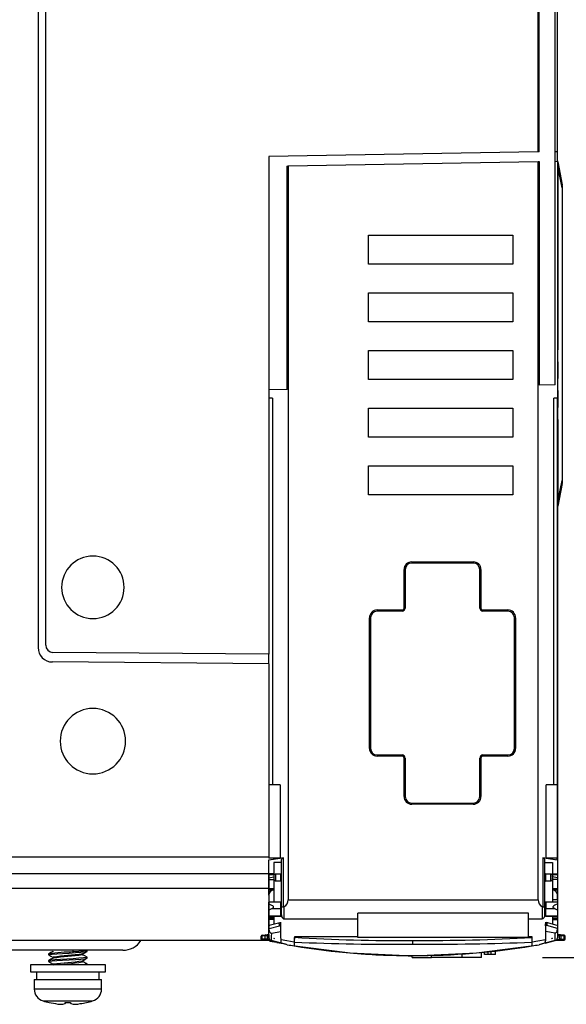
# Model space of a CAD drawing. Header units: millimetres. Extents: x 0 to 1397, y 0 to 1080.
# Tile 7 of 28: x 448 to 505, y 654 to 757. Entities that reach past the tile are written whole.
import ezdxf

# ---------------------------------------------------------------- set-up
doc = ezdxf.new("R2010")
doc.units = ezdxf.units.MM
doc.header["$LTSCALE"] = 5
doc.layers.add('DIMENSIONS', color=140, linetype='Continuous', lineweight=25)
doc.styles.add('SLDTEXTSTYLE0', font='TXT', dxfattribs={"width": 0.7})
doc.dimstyles.new('SLDDIMSTYLE1', dxfattribs={"dimtxt": 10.790039, "dimasz": 16.51, "dimexe": 0, "dimexo": 0.0625, "dimgap": 2.69751, "dimtad": 0, "dimtih": 1, "dimtoh": 1, "dimrnd": 1e-09, "dimzin": 4, "dimdsep": 46, "dimtxsty": 'SLDTEXTSTYLE0', "dimsah": 1, "dimcen": 0.09, "dimadec": 0, "dimazin": 1, "dimtfac": 1, "dimtofl": 0, "dimtmove": 0, "dimatfit": 3, "dimfxl": 0, "dimfrac": 2, "dimtolj": 1, "dimtzin": 12, "dimarcsym": 0})

# ---------------------------------------------------------------- blocks, each defined once
blk = doc.blocks.new('_D_9')
at = {"layer": 'DIMENSIONS'}
for p, q in [((509.95, 863.06), (556.38, 863.06)), ((540.5, 863.06), (540.5, 780.63)), ((524.47, 761.06), (520.85, 761.06)), ((520.85, 761.06), (520.85, 743.91)), ((556.53, 761.06), (560.16, 761.06)), ((560.16, 761.06), (560.16, 743.91)), ((520.85, 743.91), (524.47, 743.91)), ((560.16, 743.91), (556.53, 743.91)), ((540.5, 659.06), (540.5, 741.5)), ((502.05, 659.06), (556.38, 659.06))]:
    blk.add_line(p, q, dxfattribs=at)
for points in [[(540.5, 863.06), (537.96, 846.55), (543.04, 846.55)], [(540.5, 659.06), (543.04, 675.57), (537.96, 675.57)]]:
    blk.add_solid(points, dxfattribs=at)
at = {"layer": 'DIMENSIONS', "char_height": 10.583, "attachment_point": 1, "style": 'SLDTEXTSTYLE0'}
for s, insert in [('204.0', (519.98, 777.12)), ('8.03', (524.47, 757.56))]:
    blk.add_mtext(s, dxfattribs=dict(at, insert=insert))

msp = doc.modelspace()

# ---------------------------------------------------------------- linework, layer by layer
for p, q in [((449.6, 779.323), (449.6, 691.3)), ((450.4, 691.55), (450.4, 779.013)), ((501.6, 742.871), (501.6, 770.459)), ((501.701, 742.873), (501.701, 770.28)), ((503.6, 742.906), (503.6, 768.5)), ((503.373, 718.632), (503.373, 766.815)), ((501.6, 742.871), (473.6, 742.383)), ((501.701, 742.873), (501.6, 742.871)), ((503.574, 742.906), (503.574, 741.882)), ((503.6, 742.149), (503.6, 742.906)), ((473.6, 742.383), (473.6, 690.604)), ((475.6, 741.394), (501.6, 741.848)), ((501.6, 741.848), (501.701, 741.849)), ((501.6, 665.049), (501.6, 741.848)), ((501.701, 741.849), (501.701, 718.603)), ((503.373, 741.878), (503.6, 741.882)), ((503.6, 741.882), (503.6, 669.192)), ((503.646, 741.814), (503.639, 741.796)), ((503.639, 741.577), (503.645, 741.339)), ((503.646, 741.814), (504.095, 739.436)), ((475.498, 741.392), (475.6, 741.394)), ((475.498, 718.146), (475.498, 741.392)), ((475.6, 741.394), (475.6, 665.049)), ((503.645, 741.339), (503.6, 741.339)), ((504.095, 739.132), (503.645, 741.339)), ((503.645, 741.339), (503.645, 722.272)), ((504.095, 739.132), (504.095, 708.685)), ((504.1, 739.132), (504.095, 739.132)), ((504.099, 739.385), (504.097, 739.398)), ((504.1, 739.381), (504.1, 739.132)), ((504.1, 739.132), (504.1, 708.685)), ((483.95, 734.199), (498.95, 734.199)), ((483.95, 731.199), (483.95, 734.199)), ((498.95, 734.199), (498.95, 731.199)), ((498.95, 731.199), (483.95, 731.199)), ((483.95, 728.199), (498.95, 728.199)), ((483.95, 725.199), (483.95, 728.199)), ((498.95, 728.199), (498.95, 725.199)), ((498.95, 725.199), (483.95, 725.199)), ((483.95, 722.199), (498.95, 722.199)), ((483.95, 719.199), (483.95, 722.199)), ((498.95, 722.199), (498.95, 719.199)), ((503.645, 721.025), (503.645, 719.272)), ((498.95, 719.199), (483.95, 719.199)), ((475.498, 718.146), (473.6, 718.113)), ((503.373, 718.632), (501.701, 718.603)), ((503.645, 718.025), (503.645, 716.272)), ((473.96, 717.23), (473.6, 717.23)), ((473.96, 717.23), (473.963, 677.013)), ((503.237, 677.013), (503.239, 717.23)), ((503.574, 717.23), (503.239, 717.23)), ((503.574, 717.23), (503.574, 677.013)), ((483.95, 716.199), (498.95, 716.199)), ((483.95, 713.199), (483.95, 716.199)), ((498.95, 716.199), (498.95, 713.199)), ((503.645, 715.025), (503.645, 706.478)), ((498.95, 713.199), (483.95, 713.199)), ((483.95, 710.199), (498.95, 710.199)), ((483.95, 707.199), (483.95, 710.199)), ((498.95, 710.199), (498.95, 707.199)), ((503.645, 706.478), (504.095, 708.685)), ((504.095, 708.381), (503.646, 706.003)), ((504.1, 708.685), (504.095, 708.685)), ((504.097, 708.419), (504.099, 708.433)), ((504.1, 708.685), (504.1, 708.437)), ((498.95, 707.199), (483.95, 707.199)), ((503.6, 706.478), (503.645, 706.478)), ((503.645, 706.478), (503.639, 706.241)), ((503.639, 706.021), (503.646, 706.003)), ((488.45, 700.209), (494.85, 700.209)), ((488.45, 700.209), (488.45, 700.088)), ((494.85, 700.088), (488.45, 700.088)), ((494.85, 700.209), (494.85, 700.088)), ((487.65, 695.409), (487.65, 699.409)), ((487.65, 699.409), (487.771, 699.409)), ((487.771, 699.409), (487.771, 695.409)), ((495.65, 699.409), (495.529, 699.409)), ((495.529, 695.409), (495.529, 699.409)), ((495.65, 699.409), (495.65, 695.409)), ((484.85, 695.209), (487.45, 695.209)), ((484.85, 695.209), (484.85, 695.088)), ((487.45, 695.088), (484.85, 695.088)), ((487.45, 695.209), (487.45, 695.088)), ((487.65, 695.409), (487.771, 695.409)), ((495.65, 695.409), (495.529, 695.409)), ((495.85, 695.209), (498.45, 695.209)), ((495.85, 695.209), (495.85, 695.088)), ((498.45, 695.088), (495.85, 695.088)), ((498.45, 695.209), (498.45, 695.088)), ((484.05, 680.809), (484.05, 694.409)), ((484.05, 694.409), (484.171, 694.409)), ((484.171, 694.409), (484.171, 680.809)), ((499.25, 694.409), (499.129, 694.409)), ((499.129, 680.809), (499.129, 694.409)), ((499.25, 694.409), (499.25, 680.809)), ((473.6, 690.604), (451.143, 690.8)), ((473.6, 689.603), (473.6, 690.604)), ((473.6, 689.603), (451.094, 689.8)), ((473.6, 689.603), (473.6, 669.495)), ((484.05, 680.809), (484.171, 680.809)), ((484.85, 680.13), (484.85, 680.009)), ((484.85, 680.13), (487.45, 680.13)), ((487.45, 680.009), (487.45, 680.13)), ((495.85, 680.009), (495.85, 680.13)), ((495.85, 680.13), (498.45, 680.13)), ((498.45, 680.009), (498.45, 680.13)), ((499.25, 680.809), (499.129, 680.809)), ((487.45, 680.009), (484.85, 680.009)), ((487.65, 675.809), (487.65, 679.809)), ((487.65, 679.809), (487.771, 679.809)), ((487.771, 679.809), (487.771, 675.809)), ((495.65, 679.809), (495.529, 679.809)), ((495.529, 675.809), (495.529, 679.809)), ((495.65, 679.809), (495.65, 675.809)), ((498.45, 680.009), (495.85, 680.009)), ((474.782, 677.013), (473.6, 677.013)), ((474.782, 677.013), (474.782, 669.377)), ((502.418, 669.377), (502.418, 677.013)), ((503.574, 677.013), (502.418, 677.013)), ((503.574, 677.013), (503.574, 669.377)), ((487.65, 675.809), (487.771, 675.809)), ((488.45, 675.009), (488.45, 675.13)), ((488.45, 675.13), (494.85, 675.13)), ((494.85, 675.009), (488.45, 675.009)), ((494.85, 675.009), (494.85, 675.13)), ((495.65, 675.809), (495.529, 675.809)), ((473.6, 669.495), (393.9, 669.495)), ((473.6, 669.495), (473.6, 669.377)), ((475.127, 669.413), (473.6, 669.192)), ((473.6, 669.206), (474.782, 669.377)), ((474.782, 669.377), (473.6, 669.377)), ((473.6, 669.192), (473.6, 669.206)), ((473.6, 667.749), (473.6, 669.192)), ((474.9, 668.931), (474.1, 668.931)), ((474.1, 668.931), (474.1, 667.421)), ((474.9, 664.365), (474.9, 669.245)), ((475.127, 664.319), (475.127, 669.413)), ((503.6, 669.192), (502.073, 669.413)), ((502.073, 669.413), (502.073, 664.319)), ((502.3, 664.364), (502.3, 669.245)), ((502.3, 668.931), (503.1, 668.931)), ((502.418, 669.377), (503.574, 669.21)), ((503.574, 669.377), (502.418, 669.377)), ((503.1, 668.931), (503.1, 667.42)), ((503.574, 669.21), (503.574, 669.377)), ((503.6, 669.192), (503.6, 667.749)), ((474.9, 667.848), (474.8, 667.737)), ((502.4, 667.737), (502.3, 667.848)), ((473.6, 667.763), (393.9, 667.763)), ((474.1, 667.749), (473.6, 667.749)), ((473.6, 667.455), (473.6, 667.749)), ((473.6, 667.652), (473.6, 667.647)), ((474.1, 667.652), (473.6, 667.652)), ((473.6, 667.468), (473.6, 667.112)), ((473.6, 667.362), (474.1, 667.435)), ((473.6, 667.19), (473.6, 667.338)), ((473.6, 667.151), (473.6, 667.19)), ((473.6, 667.19), (474.1, 667.19)), ((474.1, 667.421), (474.1, 667.357)), ((474.1, 667.357), (474.1, 664.814)), ((474.3, 667.737), (474.3, 667.041)), ((474.8, 667.737), (474.3, 667.737)), ((474.3, 667.041), (474.8, 667.041)), ((474.8, 667.737), (474.8, 667.041)), ((474.8, 667.041), (474.9, 666.929)), ((502.3, 666.929), (502.4, 667.041)), ((502.4, 667.041), (502.4, 667.737)), ((502.9, 667.737), (502.4, 667.737)), ((502.4, 667.041), (502.9, 667.041)), ((502.9, 667.041), (502.9, 667.737)), ((503.1, 667.749), (503.6, 667.749)), ((503.6, 667.652), (503.1, 667.652)), ((503.6, 667.362), (503.1, 667.436)), ((503.1, 667.419), (503.1, 667.359)), ((503.1, 667.359), (503.1, 667.354)), ((503.1, 667.354), (503.1, 664.814)), ((503.6, 667.19), (503.1, 667.19)), ((503.6, 667.749), (503.6, 667.652)), ((393.9, 666.263), (473.6, 666.263)), ((473.6, 666.068), (473.6, 666.477)), ((473.6, 666.451), (473.6, 666.425)), ((473.6, 666.425), (473.6, 666.031)), ((473.6, 666.099), (473.6, 666.254)), ((473.6, 666.254), (474.1, 666.254)), ((473.6, 666.146), (473.6, 665.559)), ((474.1, 666.099), (473.6, 666.099)), ((473.6, 666.084), (474.1, 666.084)), ((473.6, 666.05), (473.6, 666.068)), ((503.1, 666.254), (503.6, 666.254)), ((503.6, 666.099), (503.1, 666.099)), ((503.1, 666.085), (503.6, 666.085)), ((503.6, 666.254), (503.6, 666.099)), ((473.6, 665.552), (473.6, 664.552)), ((474.834, 664.814), (473.6, 664.814)), ((473.6, 664.802), (473.6, 664.672)), ((475.6, 665.049), (501.6, 665.049)), ((502.376, 664.807), (502.363, 663.367)), ((503.6, 664.814), (502.367, 664.814)), ((503.6, 665.052), (503.6, 665.552)), ((503.6, 665.052), (503.6, 664.716)), ((503.6, 665.052), (503.6, 664.814)), ((473.6, 663.968), (473.6, 664.632)), ((473.6, 664.546), (473.6, 662.273)), ((473.876, 664.107), (473.6, 663.968)), ((473.6, 663.389), (473.6, 663.968)), ((474.831, 664.107), (473.876, 664.107)), ((474.838, 663.389), (474.831, 664.107)), ((474.9, 663.485), (474.9, 664.365)), ((475.2, 663.085), (475.2, 664.349)), ((502, 664.349), (502, 663.085)), ((502.3, 663.491), (502.3, 664.364)), ((502.369, 664.107), (502.363, 663.389)), ((503.325, 664.107), (502.369, 664.107)), ((503.6, 663.969), (503.325, 664.107)), ((503.6, 664.633), (503.6, 663.969)), ((503.6, 663.969), (503.6, 663.389)), ((473.6, 663.389), (474.838, 663.389)), ((473.6, 663.252), (473.6, 663.389)), ((474.1, 663.252), (473.6, 663.252)), ((473.6, 663.082), (473.6, 663.136)), ((473.6, 663.136), (474.1, 663.136)), ((473.6, 663.044), (473.6, 663.082)), ((474.1, 663.082), (473.6, 663.082)), ((473.6, 663.044), (474.1, 663.044)), ((474.738, 662.68), (473.636, 662.382)), ((474.1, 663.367), (474.838, 663.367)), ((474.1, 663.367), (474.1, 662.508)), ((474.838, 663.367), (474.838, 663.389)), ((475.2, 663.085), (482.85, 663.085)), ((500.6, 663.678), (482.85, 663.678)), ((482.85, 661.134), (482.85, 663.678)), ((500.6, 661.134), (500.6, 663.678)), ((500.6, 663.085), (502, 663.085)), ((502.3, 663.485), (502.3, 663.491)), ((502.529, 662.655), (502.316, 662.67)), ((502.357, 662.665), (502.357, 662.672)), ((502.49, 662.668), (502.357, 662.672)), ((502.363, 663.389), (502.363, 663.367)), ((502.363, 663.389), (503.6, 663.389)), ((502.363, 663.367), (503.1, 663.367)), ((503.574, 662.391), (502.477, 662.689)), ((502.478, 662.665), (502.49, 662.668)), ((503.1, 663.367), (503.1, 662.52)), ((503.6, 663.247), (503.1, 663.247)), ((503.1, 663.127), (503.6, 663.127)), ((503.6, 663.076), (503.1, 663.076)), ((503.1, 663.004), (503.6, 663.004)), ((503.6, 663.127), (503.6, 663.076)), ((503.6, 663.076), (503.6, 663.004)), ((473.6, 662.335), (473.6, 662.293)), ((473.615, 662.087), (473.6, 662.085)), ((473.6, 662.046), (473.6, 662.085)), ((473.615, 662.087), (474.712, 662.368)), ((473.854, 661.596), (474.852, 661.755)), ((474.885, 662.662), (474.688, 662.648)), ((474.712, 662.368), (474.847, 662.374)), ((474.844, 662.664), (474.727, 662.66)), ((474.727, 662.66), (474.738, 662.656)), ((474.852, 661.755), (474.847, 662.374)), ((502.354, 662.337), (502.341, 660.898)), ((502.354, 662.383), (502.349, 661.755)), ((503.347, 661.596), (502.349, 661.755)), ((502.505, 662.376), (502.354, 662.383)), ((502.356, 662.541), (502.356, 662.575)), ((503.6, 662.094), (502.505, 662.376)), ((503.6, 662.094), (503.6, 662.046)), ((473.6, 660.813), (393.9, 660.813)), ((472.8, 661.293), (472.8, 661.293)), ((472.8, 661.293), (472.8, 661.293)), ((472.8, 660.978), (472.8, 661.287)), ((472.8, 661.287), (472.8, 661.286)), ((472.8, 660.977), (472.8, 661.286)), ((472.8, 660.978), (472.8, 660.977)), ((473.212, 661.32), (472.888, 661.292)), ((472.888, 660.978), (472.888, 661.292)), ((473.212, 660.978), (472.888, 660.978)), ((472.9, 660.878), (472.9, 660.877)), ((472.95, 661.391), (473.274, 661.42)), ((473.283, 660.878), (472.959, 660.878)), ((472.959, 660.877), (473.283, 660.877)), ((473.212, 660.978), (473.212, 661.32)), ((473.602, 661.448), (473.416, 661.432)), ((473.6, 661.348), (473.424, 661.333)), ((473.424, 661.333), (473.424, 660.978)), ((473.613, 660.978), (473.424, 660.978)), ((473.6, 660.878), (473.424, 660.878)), ((473.424, 660.877), (473.6, 660.877)), ((473.6, 661.348), (473.6, 661.111)), ((473.6, 661.116), (473.6, 661.111)), ((473.6, 660.878), (473.6, 660.877)), ((473.825, 660.82), (473.6, 660.878)), ((473.6, 660.877), (473.826, 660.819)), ((473.6, 660.877), (473.825, 660.819)), ((473.6, 660.877), (473.6, 660.813)), ((473.634, 660.973), (473.613, 660.978)), ((473.702, 660.851), (473.708, 660.727)), ((474.925, 660.539), (473.708, 660.727)), ((473.826, 660.826), (473.825, 660.82)), ((473.825, 660.819), (473.825, 660.819)), ((473.826, 660.826), (474.862, 660.559)), ((474.224, 661.018), (474.1, 661.05)), ((474.1, 661.05), (474.1, 661.042)), ((474.862, 660.558), (474.859, 660.886)), ((476.239, 660.656), (476.236, 660.268)), ((476.244, 661.225), (476.239, 660.656)), ((476.244, 661.225), (476.244, 661.158)), ((482.85, 661.225), (476.244, 661.225)), ((500.6, 661.134), (482.85, 661.134)), ((500.956, 661.225), (500.6, 661.225)), ((500.957, 661.158), (500.956, 661.225)), ((502.338, 660.559), (502.341, 660.898)), ((502.338, 660.559), (503.375, 660.826)), ((503.1, 661.05), (502.972, 661.017)), ((503.1, 661.05), (503.1, 661.042)), ((503.776, 660.924), (503.375, 660.82)), ((503.375, 660.819), (503.6, 660.877)), ((503.375, 660.82), (503.375, 660.826)), ((503.375, 660.819), (503.375, 660.819)), ((503.6, 661.348), (503.776, 661.333)), ((503.6, 661.111), (503.6, 661.116)), ((503.6, 660.878), (503.776, 660.878)), ((503.6, 660.877), (503.776, 660.877)), ((503.786, 661.432), (503.663, 661.443)), ((503.776, 661.333), (503.776, 660.924)), ((503.917, 660.878), (504.241, 660.878)), ((504.241, 660.878), (503.917, 660.877)), ((504.25, 661.391), (503.926, 661.42)), ((503.988, 660.978), (503.988, 661.32)), ((504.312, 661.292), (503.988, 661.32)), ((503.988, 660.978), (504.312, 660.978)), ((504.3, 660.878), (504.3, 660.878)), ((504.312, 660.978), (504.312, 661.292)), ((504.4, 660.978), (504.4, 661.287)), ((504.4, 660.971), (504.4, 660.972)), ((458.4, 659.813), (439.24, 659.813)), ((451.164, 659.666), (451.174, 659.709)), ((453.289, 659.64), (453.201, 659.813)), ((454.7, 659.694), (454.7, 659.781)), ((475.335, 660.434), (474.413, 660.589)), ((474.862, 660.558), (474.862, 660.559)), ((475.514, 660.391), (475.514, 660.384)), ((476.236, 660.268), (476.236, 660.268)), ((496.003, 659.379), (496.003, 659.611)), ((496.403, 659.379), (496.403, 659.652)), ((496.703, 659.379), (496.703, 659.683)), ((497.153, 659.379), (497.153, 659.733)), ((500.965, 660.268), (500.965, 660.268)), ((501.686, 660.384), (501.687, 660.391)), ((502.338, 660.559), (502.338, 660.559)), ((450.7, 659.431), (450.7, 659.344)), ((450.7, 658.731), (450.7, 658.644)), ((454.222, 658.726), (454.247, 658.754)), ((454.222, 658.622), (454.247, 658.65)), ((454.7, 658.994), (454.7, 659.081)), ((483.653, 659.379), (483.653, 659.41)), ((484.103, 659.379), (483.653, 659.379)), ((488.5, 659.062), (488.5, 659.249)), ((488.5, 659.062), (490.5, 659.062)), ((490.5, 659.062), (490.5, 659.273)), ((493.7, 659.062), (490.5, 659.062)), ((493.7, 659.062), (493.7, 659.421)), ((495.7, 659.062), (493.7, 659.062)), ((495.7, 659.062), (495.7, 659.582)), ((496.403, 659.379), (496.003, 659.379)), ((496.703, 659.379), (496.403, 659.379)), ((497.153, 659.379), (496.703, 659.379)), ((448.8, 658.313), (448.8, 657.563)), ((456.6, 658.313), (448.8, 658.313)), ((448.8, 657.563), (456.6, 657.563)), ((449.45, 657.563), (449.45, 656.763)), ((451.161, 658.376), (451.174, 658.403)), ((454.7, 658.313), (454.7, 658.381)), ((455.95, 656.763), (455.95, 657.563)), ((456.6, 657.563), (456.6, 658.313)), ((449.2, 656.763), (449.2, 655.784)), ((449.2, 656.763), (452.7, 656.763)), ((452.7, 656.763), (456.2, 656.763)), ((456.2, 655.784), (456.2, 656.763)), ((449.2, 655.784), (452.7, 655.784)), ((452.7, 655.784), (456.2, 655.784)), ((450.128, 654.538), (455.271, 654.538)), ((450.76, 654.374), (450.762, 654.378)), ((450.762, 654.378), (451.407, 654.261)), ((452.405, 654.238), (452.42, 654.378)), ((452.98, 654.378), (452.994, 654.238)), ((452.981, 654.378), (452.993, 654.261)), ((454.638, 654.378), (454.64, 654.374))]:
    msp.add_line(p, q)
at = {"flags": 128}
for points in [[(503.644, 741.809), (503.625, 741.881), (503.573, 741.96)], [(503.6, 705.899), (503.625, 705.937), (503.644, 706.008)], [(473.6, 667.362), (473.6, 667.579), (473.6, 667.652)], [(473.6, 667.647), (473.6, 667.633), (473.6, 667.595), (473.6, 667.538), (473.6, 667.468)], [(473.6, 667.338), (473.6, 667.386), (473.6, 667.432), (473.6, 667.474), (473.6, 667.51), (473.6, 667.536), (473.6, 667.553), (473.6, 667.558), (473.6, 667.551)], [(473.6, 667.551), (473.6, 667.346), (473.6, 667.035), (473.6, 666.629), (473.6, 666.146)], [(473.6, 667.19), (473.6, 667.29), (473.6, 667.362)], [(473.6, 666.254), (473.6, 666.32), (473.6, 666.423), (473.6, 666.555), (473.6, 666.704), (473.6, 666.854), (473.6, 666.994), (473.6, 667.109), (473.6, 667.19)], [(473.6, 666.939), (473.6, 667.041), (473.6, 667.151)], [(473.6, 667.112), (473.6, 666.992), (473.6, 666.885)], [(473.6, 666.717), (473.6, 666.768), (473.6, 666.825), (473.6, 666.884), (473.6, 666.939)], [(473.6, 666.885), (473.6, 666.834), (473.6, 666.777), (473.6, 666.718), (473.6, 666.663)], [(474.3, 667.737), (474.241, 667.726), (474.189, 667.697), (474.147, 667.652), (474.118, 667.591), (474.1, 667.474), (474.1, 667.42)], [(474.1, 667.357), (474.1, 667.321), (474.115, 667.197), (474.146, 667.127), (474.2, 667.072), (474.262, 667.045), (474.3, 667.041)], [(503.1, 667.42), (503.098, 667.5), (503.079, 667.599), (503.045, 667.663), (502.99, 667.712), (502.928, 667.734), (502.9, 667.737)], [(502.9, 667.041), (502.959, 667.051), (503.011, 667.08), (503.052, 667.125), (503.082, 667.186), (503.099, 667.304), (503.1, 667.354)], [(503.6, 667.652), (503.6, 667.579), (503.6, 667.362)], [(503.6, 667.362), (503.6, 667.291), (503.6, 667.19)], [(503.6, 667.19), (503.6, 667.11), (503.6, 666.994), (503.6, 666.855), (503.6, 666.704), (503.6, 666.555), (503.6, 666.423), (503.6, 666.32), (503.6, 666.254)], [(473.6, 666.477), (473.6, 666.604), (473.6, 666.717)], [(473.6, 666.663), (473.6, 666.561), (473.6, 666.451)], [(473.6, 665.555), (473.6, 665.69), (473.6, 665.855), (473.6, 665.982), (473.6, 666.065), (473.6, 666.101), (473.6, 666.087)], [(473.6, 666.087), (473.6, 666.086), (473.6, 666.099)], [(473.6, 666.031), (473.6, 665.87), (473.6, 665.736), (473.6, 665.648), (473.6, 665.62), (473.6, 665.655), (473.6, 665.749), (473.6, 665.887), (473.6, 666.05)], [(503.6, 666.098), (503.6, 666.101), (503.6, 666.065), (503.6, 665.982), (503.6, 665.855), (503.6, 665.69), (503.6, 665.495), (503.6, 665.279), (503.6, 665.052)], [(503.6, 666.099), (503.6, 666.086), (503.6, 666.087)], [(473.6, 664.632), (473.6, 664.725), (473.6, 664.787), (473.6, 664.814), (473.6, 664.802)], [(474.831, 664.107), (474.83, 664.224), (474.829, 664.394), (474.828, 664.548), (474.827, 664.67), (474.826, 664.754), (474.825, 664.8), (474.825, 664.814), (474.825, 664.807)], [(502.376, 664.807), (502.376, 664.814), (502.375, 664.79), (502.375, 664.728), (502.374, 664.629), (502.373, 664.536), (502.372, 664.395), (502.37, 664.224), (502.369, 664.107)], [(503.6, 665.052), (503.59, 665.052), (503.562, 665.052), (503.516, 665.052), (503.453, 665.052), (503.378, 665.052), (503.291, 665.052), (503.197, 665.052), (503.1, 665.052)], [(503.6, 664.802), (503.6, 664.814), (503.6, 664.787), (503.6, 664.726), (503.6, 664.633)], [(473.6, 664.672), (473.6, 664.656), (473.6, 664.634), (473.6, 664.606), (473.6, 664.574)], [(473.6, 664.632), (473.879, 664.521), (473.968, 664.463), (474.028, 664.4), (474.046, 664.366), (474.055, 664.333), (474.056, 664.298), (474.046, 664.261), (474.026, 664.226), (473.992, 664.187), (473.876, 664.107)], [(473.6, 664.574), (473.6, 664.294), (473.6, 664.098), (473.6, 664.007), (473.6, 664.031), (473.6, 664.168), (473.6, 664.402), (473.6, 664.555)], [(503.325, 664.107), (503.209, 664.187), (503.175, 664.226), (503.155, 664.261), (503.145, 664.298), (503.145, 664.332), (503.154, 664.365), (503.172, 664.398), (503.232, 664.462), (503.322, 664.522), (503.6, 664.633)], [(473.6, 663.136), (473.6, 663.149), (473.6, 663.174), (473.6, 663.209), (473.6, 663.252)], [(473.6, 662.669), (473.6, 662.782), (473.6, 662.887), (473.6, 662.977), (473.6, 663.044)], [(473.6, 662.293), (473.6, 662.255), (473.6, 662.244), (473.6, 662.261), (473.6, 662.304), (473.6, 662.372), (473.6, 662.459), (473.6, 662.56), (473.6, 662.669)], [(474.846, 662.374), (474.846, 662.44), (474.845, 662.503), (474.845, 662.559), (474.844, 662.606), (474.844, 662.641), (474.844, 662.664), (474.844, 662.672), (474.844, 662.664)], [(474.9, 663.485), (474.919, 663.339), (474.975, 663.217), (475.047, 663.139), (475.124, 663.098), (475.2, 663.085)], [(502.357, 662.672), (502.357, 662.68), (502.357, 662.673), (502.357, 662.651), (502.356, 662.615), (502.356, 662.569), (502.356, 662.511), (502.355, 662.45), (502.354, 662.383)], [(502.505, 662.376), (502.515, 662.424), (502.528, 662.503), (502.533, 662.563), (502.533, 662.604), (502.528, 662.641), (502.518, 662.664), (502.505, 662.672), (502.49, 662.668)], [(503.6, 663.389), (503.6, 663.323), (503.6, 663.247)], [(503.6, 663.247), (503.6, 663.202), (503.6, 663.166), (503.6, 663.141), (503.6, 663.127)], [(503.6, 663.004), (503.6, 662.937), (503.6, 662.855), (503.6, 662.764), (503.6, 662.669)], [(503.6, 662.669), (503.6, 662.571), (503.6, 662.479), (503.6, 662.397), (503.6, 662.345)], [(473.6, 662.231), (473.6, 662.315), (473.6, 662.367), (473.6, 662.374), (473.6, 662.335)], [(473.6, 662.085), (473.6, 662.161), (473.6, 662.231)], [(473.6, 662.046), (473.62, 661.84), (473.681, 661.692), (473.718, 661.647), (473.762, 661.616), (473.807, 661.599), (473.854, 661.596)], [(473.6, 661.116), (473.6, 661.181), (473.6, 661.37), (473.6, 661.666), (473.6, 662.046)], [(473.603, 662.231), (473.606, 662.158), (473.615, 662.087)], [(473.687, 662.346), (473.661, 662.378), (473.634, 662.378), (473.621, 662.36)], [(474.712, 662.368), (474.7, 662.426), (474.689, 662.495), (474.683, 662.569), (474.683, 662.588), (474.683, 662.594), (474.684, 662.597), (474.688, 662.634), (474.698, 662.656), (474.711, 662.665), (474.727, 662.66)], [(474.862, 660.559), (474.862, 660.636), (474.86, 660.869), (474.856, 661.231), (474.852, 661.755)], [(502.349, 661.755), (502.345, 661.243), (502.341, 660.886), (502.339, 660.64), (502.338, 660.559)], [(502.354, 662.354), (502.355, 662.434), (502.356, 662.541)], [(503.347, 661.596), (503.397, 661.6), (503.442, 661.617), (503.483, 661.647), (503.52, 661.692), (503.58, 661.839), (503.6, 662.046)], [(503.6, 662.355), (503.6, 662.311), (503.6, 662.249), (503.6, 662.175), (503.6, 662.094)], [(503.6, 662.046), (503.6, 661.666), (503.6, 661.37), (503.6, 661.181), (503.6, 661.116)], [(472.888, 661.292), (472.822, 661.288), (472.8, 661.287)], [(472.891, 661.386), (472.906, 661.387), (472.95, 661.391)], [(472.959, 660.878), (472.915, 660.878), (472.9, 660.878)], [(472.9, 660.877), (472.915, 660.877), (472.959, 660.877)], [(473.424, 660.978), (473.395, 660.978), (473.366, 660.978), (473.337, 660.978), (473.309, 660.978), (473.283, 660.978), (473.258, 660.978), (473.234, 660.978), (473.212, 660.978)], [(473.274, 661.42), (473.339, 661.425), (473.416, 661.432)], [(473.424, 660.878), (473.348, 660.878), (473.283, 660.878)], [(473.283, 660.877), (473.347, 660.877), (473.424, 660.877)], [(473.416, 661.432), (473.416, 661.425), (473.418, 661.403), (473.421, 661.371), (473.424, 661.333)], [(473.424, 660.878), (473.424, 660.88), (473.424, 660.886), (473.424, 660.895), (473.424, 660.908), (473.424, 660.923), (473.424, 660.94), (473.424, 660.959), (473.424, 660.978)], [(473.6, 661.448), (473.6, 661.441), (473.6, 661.419), (473.6, 661.387), (473.6, 661.348)], [(473.6, 661.111), (473.609, 661.04), (473.634, 660.973)], [(475.514, 660.384), (475.512, 660.385), (475.508, 660.385), (475.493, 660.389), (475.434, 660.405), (475.196, 660.466), (473.825, 660.819)], [(473.854, 661.596), (473.841, 661.261), (473.833, 661.023), (473.827, 660.875), (473.826, 660.826)], [(474.224, 661.018), (474.155, 661.031), (474.1, 661.042)], [(476.239, 660.656), (475.466, 660.788), (474.859, 660.898)], [(476.239, 660.656), (476.237, 660.368), (476.236, 660.268)], [(476.244, 661.158), (476.243, 661.112), (476.243, 661.052), (476.242, 660.985), (476.242, 660.913), (476.241, 660.84), (476.24, 660.769), (476.24, 660.707), (476.239, 660.656)], [(488.577, 660.454), (488.577, 660.564), (488.577, 660.678), (488.577, 660.772), (488.577, 660.833)], [(500.961, 660.656), (500.961, 660.707), (500.96, 660.77), (500.96, 660.839), (500.959, 660.913), (500.959, 660.985), (500.958, 661.053), (500.957, 661.112), (500.957, 661.158)], [(502.341, 660.898), (501.569, 660.759), (500.961, 660.656)], [(500.965, 660.268), (500.964, 660.368), (500.961, 660.656)], [(503.375, 660.819), (502.003, 660.466), (501.766, 660.405), (501.706, 660.389), (501.691, 660.386), (501.688, 660.385), (501.686, 660.384)], [(503.1, 661.042), (503.028, 661.028), (502.972, 661.017)], [(503.375, 660.826), (503.373, 660.875), (503.368, 661.022), (503.359, 661.26), (503.347, 661.596)], [(503.776, 661.333), (503.779, 661.371), (503.782, 661.403), (503.784, 661.425), (503.784, 661.432)], [(503.776, 660.924), (503.831, 660.938), (503.886, 660.952), (503.94, 660.966), (503.988, 660.978)], [(503.988, 660.978), (503.891, 660.953), (503.776, 660.924)], [(503.776, 660.924), (503.776, 660.914), (503.776, 660.905), (503.776, 660.897), (503.776, 660.89), (503.776, 660.885), (503.776, 660.881), (503.776, 660.879), (503.776, 660.878)], [(503.776, 660.878), (503.853, 660.878), (503.917, 660.878)], [(503.917, 660.877), (503.852, 660.877), (503.776, 660.877)], [(503.926, 661.42), (503.861, 661.426), (503.784, 661.432)], [(504.241, 660.878), (504.285, 660.878), (504.3, 660.878)], [(504.3, 660.878), (504.285, 660.878), (504.241, 660.878)], [(504.309, 661.386), (504.294, 661.388), (504.25, 661.391)], [(504.4, 661.287), (504.378, 661.288), (504.312, 661.292)], [(504.4, 660.978), (504.394, 660.978), (504.377, 660.978), (504.349, 660.978), (504.312, 660.978)], [(450.715, 659.333), (450.7, 659.344), (450.778, 659.375), (451.071, 659.413), (451.547, 659.451), (452.154, 659.488), (452.823, 659.526), (453.478, 659.564), (454.045, 659.601), (454.459, 659.639), (454.675, 659.676), (454.7, 659.694)], [(451.152, 659.7), (450.93, 659.57), (450.707, 659.441)], [(454.686, 659.791), (454.7, 659.781), (454.622, 659.75), (454.329, 659.713), (453.852, 659.675), (453.289, 659.64)], [(454.245, 659.425), (454.469, 659.555), (454.694, 659.685)], [(475.514, 660.391), (475.259, 660.456), (475.04, 660.513), (474.905, 660.548), (474.862, 660.558)], [(475.514, 660.384), (482.034, 659.53), (488.599, 659.245)], [(488.599, 659.245), (495.166, 659.53), (500.85, 660.275)], [(502.338, 660.559), (502.291, 660.546), (502.148, 660.51), (501.932, 660.454), (501.687, 660.391)], [(454.683, 659.093), (454.7, 659.081), (454.622, 659.05), (454.329, 659.012), (453.852, 658.975), (453.245, 658.937), (452.577, 658.9), (451.922, 658.862), (451.355, 658.824), (450.94, 658.787), (450.725, 658.749), (450.7, 658.731)], [(450.715, 658.633), (450.7, 658.644), (450.778, 658.675), (451.071, 658.713), (451.547, 658.751), (452.154, 658.788), (452.823, 658.826), (453.478, 658.864), (454.045, 658.901), (454.459, 658.939), (454.675, 658.976), (454.7, 658.994)], [(450.706, 659.335), (450.931, 659.205), (451.155, 659.074)], [(450.706, 658.635), (450.931, 658.505), (451.155, 658.374)], [(451.154, 659.001), (450.931, 658.871), (450.708, 658.741)], [(451.177, 659.077), (451.141, 659.093), (451.172, 659.103)], [(451.178, 658.972), (451.141, 658.989), (451.174, 659)], [(454.235, 659.322), (454.255, 659.328), (454.218, 659.35)], [(454.239, 659.427), (454.255, 659.432), (454.22, 659.454)], [(454.691, 659.092), (454.468, 659.221), (454.245, 659.351)], [(454.245, 658.724), (454.469, 658.855), (454.693, 658.985)], [(454.694, 658.39), (454.471, 658.52), (454.248, 658.65)], [(454.685, 658.392), (454.7, 658.381), (454.622, 658.35), (454.331, 658.313)]]:
    msp.add_lwpolyline(points, dxfattribs=at)
for centre, radius, start, end in [((501.912, 833.069), 90.178, 270.9278, 271.0722), ((504.748, 741.684), 1.114, 174.22825, 185.52354), ((500.192, 739.28), 3.906, 357.83897, 2.29773), ((503.8, 739.381), 0.3, 0, 10.68491), ((500.083, 708.538), 4.014, 357.76275, 2.10055), ((503.8, 708.437), 0.3, 349.31509, 0), ((504.748, 706.133), 1.114, 174.47658, 185.77152), ((455.3, 697.563), 3.25, 90, 270), ((455.3, 697.563), 3.25, 270, 90), ((488.45, 699.409), 0.8, 90, 180), ((488.45, 699.409), 0.679, 90, 180), ((494.85, 699.409), 0.8, 0, 90), ((494.85, 699.409), 0.679, 0, 90), ((484.85, 694.409), 0.8, 90, 180), ((484.85, 694.409), 0.679, 90, 180), ((487.451, 695.407), 0.199, 269.61161, 0.38839), ((487.45, 695.409), 0.321, 270, 0), ((495.85, 695.409), 0.321, 180, 270), ((495.849, 695.407), 0.199, 179.61161, 270.38839), ((498.45, 694.409), 0.8, 0, 90), ((498.45, 694.409), 0.679, 0, 90), ((451.15, 691.55), 0.75, 180, 269.5), ((451.1, 691.3), 1.5, 180, 269.76505), ((455.3, 681.563), 3.4, 90, 270), ((455.3, 681.563), 3.4, 270, 90), ((484.85, 680.809), 0.8, 180, 270), ((484.85, 680.809), 0.679, 180, 270), ((487.45, 679.809), 0.321, 360, 90), ((495.85, 679.809), 0.321, 90, 180), ((498.45, 680.809), 0.8, 270, 0), ((498.45, 680.809), 0.679, 270, 0), ((487.451, 679.81), 0.199, 359.61161, 90.38839), ((495.849, 679.81), 0.199, 89.61161, 180.38839), ((488.45, 675.809), 0.8, 180, 270), ((488.45, 675.809), 0.679, 180, 270), ((494.85, 675.809), 0.8, 270, 0), ((494.85, 675.809), 0.679, 270, 0), ((475.122, 669.181), 0.231, 88.78966, 164.17113), ((502.077, 669.181), 0.232, 15.93893, 91.0984), ((474.1, 665.552), 0.5, 90, 179.99506), ((503.1, 665.552), 0.5, 0.00494, 90), ((474.712, 665.092), 0.889, 303.27631, 357.23393), ((502.487, 665.092), 0.889, 182.76528, 236.72449), ((475.083, 664.69), 0.373, 240.60514, 276.79255), ((475.128, 664.422), 0.103, 269.60018, 314.63683), ((502.072, 664.422), 0.103, 225.36317, 270.39982), ((502.109, 664.733), 0.415, 265.00213, 297.3815), ((501.949, 663.436), 0.354, 278.22256, 8.00325), ((473.957, 662.247), 0.354, 161.27416, 182.58734), ((508.824, 662.563), 6.468, 179.10186, 179.89651), ((458.4, 662.113), 2.3, 270, 325.58261), ((472.9, 661.287), 0.1, 94.99056, 180.0002), ((472.875, 608.961), 52.017, 89.98628, 90.08307), ((472.9, 660.978), 0.1, 180.0002, 270.0002), ((472.9, 660.977), 0.1, 180.0002, 270.0002), ((472.974, 661.307), 0.0871, 105.77155, 190.42643), ((472.976, 660.966), 0.0893, 171.9547, 258.56406), ((473.298, 661.336), 0.0871, 105.76582, 190.41473), ((473.301, 660.966), 0.0893, 171.9547, 258.56406), ((473.966, 650.24), 11.106, 92.79653, 93.89285), ((473.9, 661.116), 0.3, 180.0002, 255.56797), ((478.927, 660.255), 5.363, 172.24639, 173.32345), ((473.901, 661.112), 0.301, 207.43992, 255.49672), ((486.37, 901.83), 241.387, 267.59467, 270.52394), ((487.223, 843.864), 183.035, 266.56122, 270.42411), ((489.875, 847.557), 186.728, 269.60183, 273.40243), ((490.785, 904.029), 243.585, 269.48075, 272.39443), ((503.3, 661.116), 0.3, 284.43244, 0.0002), ((503.3, 661.111), 0.3, 284.43244, 0.0002), ((503.234, 650.24), 11.106, 86.10808, 87.20435), ((503.899, 660.966), 0.0893, 281.42433, 8.00335), ((503.902, 661.336), 0.0871, 349.5762, 74.22235), ((504.224, 660.966), 0.0893, 281.42907, 8.02199), ((504.226, 661.308), 0.0871, 349.58582, 74.22707), ((504.3, 660.978), 0.1, 270.0002, 0.0002), ((504.3, 660.978), 0.1, 270.0002, 356.15992), ((504.3, 661.287), 0.1, 0.0002, 85.00036), ((453.72, 638.086), 21.558, 91.14548, 98.05427), ((487.141, 726.534), 67.157, 260.02991, 260.65471), ((488.6, 735.002), 75.75, 260.60595, 279.39445), ((490.461, 724.169), 64.758, 279.33443, 279.98235), ((480.712, 394.089), 266.655, 95.6975, 96.36013), ((477.586, 422.845), 237.627, 95.63933, 96.38159), ((448.444, 698.74), 40.429, 273.87212, 278.21766), ((451.039, 674.702), 16.391, 270.4898, 281.19821), ((488.6, 734.999), 75.75, 268.69057, 269.92436), ((450.5, 655.784), 1.3, 180, 253.39845), ((454.9, 655.784), 1.3, 286.60155, 0), ((452.7, 663.163), 9, 253.39845, 257.53812), ((452.7, 663.163), 9, 282.44247, 286.60155), ((451.907, 656.03), 1.839, 254.22097, 285.77903), ((538.583, 647.69), 86.426, 175.56158, 175.63977), ((452.7, 664.198), 9.823, 268.34559, 271.65441), ((361.623, 647.291), 91.635, 4.36245, 4.4362), ((453.493, 656.043), 1.851, 254.32965, 285.67035), ((452.7, 663.184), 9.016, 278.2414, 282.41131)]:
    msp.add_arc(centre, radius, start, end)

# ---------------------------------------------------------------- dimensions: what is measured, and where the dimension line sits
at = {"layer": 'DIMENSIONS'}
dim = msp.add_linear_dim(base=(540.503, 863.063), p1=(495.7, 659.062), p2=(503.6, 863.063), angle=90, dimstyle='SLDDIMSTYLE1', dxfattribs=at)
dim.commit()
dim.dimension.update_dxf_attribs({"geometry": '_D_9', "text_midpoint": (540.503, 761.062), "dimtype": 160})

doc.saveas('drawing.dxf')
